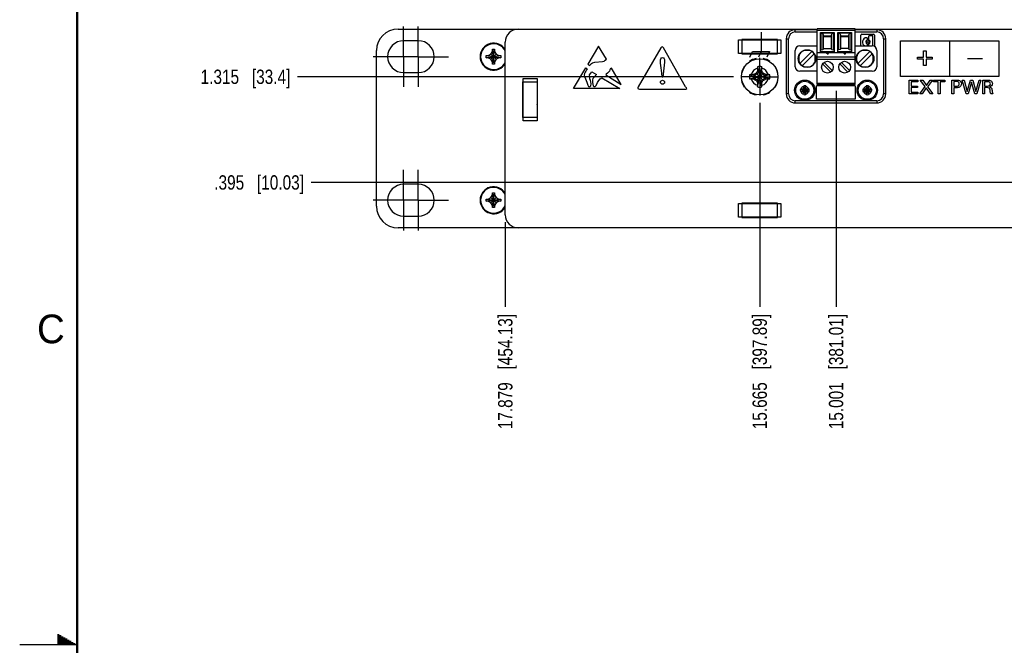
# Model space of a CAD drawing. Header units: inches. Extents: x 0 to 34, y 0 to 22.
# Tile 16 of 56: x 0 to 8.6, y 11 to 16.4. Entities that reach past the tile are written whole.
import ezdxf

# ---------------------------------------------------------------- set-up
doc = ezdxf.new("R2010")
doc.units = ezdxf.units.IN
doc.header["$LTSCALE"] = 1.87
doc.header["$MEASUREMENT"] = 0
doc.linetypes.add('CENTER', pattern=[0.6, 0.375, -0.075, 0.075, -0.075])
doc.layers.get('0').update_dxf_attribs({"linetype": 'CONTINUOUS'})
for name, color, linetype in [('02___PRT_ALL_AXES', 7, 'CONTINUOUS'), ('DEFAULT_1', 7, 'CENTER'), ('DIMENSIONS', 7, 'CONTINUOUS')]:
    doc.layers.add(name, color=color, linetype=linetype)
doc.styles.get("Standard").update_dxf_attribs({"font": 'txt', "width": 0.8})
doc.styles.add('TEXTSTYLE_2', font='txt')
doc.dimstyles.new('DIMSTYLE_2', dxfattribs={"dimtxt": 0.125, "dimasz": 0.18, "dimexe": 0.125, "dimexo": 0.0625, "dimgap": 0.03125, "dimtad": 0, "dimtih": 1, "dimtoh": 1, "dimdec": 3, "dimzin": 4, "dimdsep": 46, "dimtxsty": 'STANDARD', "dimblk": '_FILLED', "dimblk1": '_FILLED', "dimblk2": '_FILLED', "dimcen": 0.09, "dimadec": 0, "dimazin": 0, "dimtp": 0.001, "dimtm": 0.001, "dimtfac": 1, "dimtdec": 3, "dimtofl": 0, "dimtmove": 0, "dimatfit": 3, "dimldrblk": '_FILLED', "dimfxl": 1, "dimtolj": 1, "dimtzin": 4, "dimarcsym": 0})

# ---------------------------------------------------------------- blocks, each defined once
blk = doc.blocks.new('*D38')
at = {"layer": 'DIMENSIONS', "color": 2, "linetype": 'CONTINUOUS'}
blk.add_line((6.4403, 15.718), (6.4403, 13.9424), dxfattribs=at)
at = {"layer": 'DIMENSIONS', "color": 2, "linetype": 'CONTINUOUS', "insert": (6.3778, 13.8799), "char_height": 0.125, "width": 1.525, "attachment_point": 3, "rotation": 90, "line_spacing_factor": 0.9}
blk.add_mtext('15.665{\\Ftxt.shx;\\W1.000000;\\H0.125000; }[397.89]', dxfattribs=at)
blk = doc.blocks.new('_FILLED')
at = {"color": 0, "linetype": 'BYBLOCK'}
blk.add_solid([(0, 0), (-1, 0.174), (-1, -0.174)], dxfattribs=at)
blk = doc.blocks.new('*D39')
at = {"layer": 'DIMENSIONS', "color": 2, "linetype": 'CONTINUOUS'}
blk.add_line((7.1048, 15.8239), (7.1048, 13.9424), dxfattribs=at)
at = {"layer": 'DIMENSIONS', "color": 2, "linetype": 'CONTINUOUS', "insert": (7.0423, 13.8799), "char_height": 0.125, "width": 1.525, "attachment_point": 3, "rotation": 90, "line_spacing_factor": 0.9}
blk.add_mtext('15.001{\\Ftxt.shx;\\W1.000000;\\H0.125000; }[381.01]', dxfattribs=at)
blk = doc.blocks.new('*D40')
at = {"layer": 'DIMENSIONS', "color": 2, "linetype": 'CONTINUOUS'}
blk.add_line((4.2263, 14.6804), (4.2263, 13.9424), dxfattribs=at)
at = {"layer": 'DIMENSIONS', "color": 2, "linetype": 'CONTINUOUS', "insert": (4.1638, 13.8799), "char_height": 0.125, "width": 1.525, "attachment_point": 3, "rotation": 90, "line_spacing_factor": 0.9}
blk.add_mtext('17.879{\\Ftxt.shx;\\W1.000000;\\H0.125000; }[454.13]', dxfattribs=at)
blk = doc.blocks.new('*D45')
at = {"layer": 'DIMENSIONS', "color": 2, "linetype": 'CONTINUOUS'}
blk.add_line((10.0453, 15.0249), (2.5365, 15.0249), dxfattribs=at)
at = {"layer": 'DIMENSIONS', "color": 2, "linetype": 'CONTINUOUS', "insert": (2.474, 15.0874), "char_height": 0.125, "width": 1.225, "attachment_point": 3, "line_spacing_factor": 0.9}
blk.add_mtext('.395{\\Ftxt.shx;\\W1.000000;\\H0.125000; }[10.03]', dxfattribs=at)
blk = doc.blocks.new('*D46')
at = {"layer": 'DIMENSIONS', "color": 2, "linetype": 'CONTINUOUS'}
blk.add_line((6.2134, 15.9449), (2.4178, 15.9449), dxfattribs=at)
at = {"layer": 'DIMENSIONS', "color": 2, "linetype": 'CONTINUOUS', "insert": (2.3553, 16.0074), "char_height": 0.125, "width": 1.225, "attachment_point": 3, "line_spacing_factor": 0.9}
blk.add_mtext('1.315{\\Ftxt.shx;\\W1.000000;\\H0.125000; }[33.4]', dxfattribs=at)

msp = doc.modelspace()

# ---------------------------------------------------------------- linework, layer by layer
at = {"color": 7, "linetype": 'CONTINUOUS'}
for p, q in [((3.2928, 16.3599), (6.9392, 16.3599)), ((7.2703, 16.3599), (17.2727, 16.3599)), ((4.2263, 14.7429), (4.2263, 16.2469)), ((6.2553, 16.1469), (6.2553, 16.2679)), ((6.2553, 16.2679), (6.6253, 16.2679)), ((6.2843, 16.2699), (6.2843, 16.1449)), ((6.5963, 16.2699), (6.2843, 16.2699)), ((6.5963, 16.1449), (6.5963, 16.2699)), ((6.6253, 16.2679), (6.6253, 16.1469)), ((3.1053, 14.8174), (3.1053, 16.1724)), ((4.0603, 16.1109), (4.0603, 16.1289)), ((4.0603, 16.1289), (4.1883, 16.1109)), ((4.0603, 16.1289), (4.0783, 16.1289)), ((4.0603, 16.1109), (4.1883, 16.1289)), ((4.0783, 16.1109), (4.0603, 16.1109)), ((4.0783, 16.1289), (4.1017, 16.1424)), ((4.0783, 16.1289), (4.1703, 16.1109)), ((4.0783, 16.1109), (4.1703, 16.1289)), ((4.1017, 16.0974), (4.0783, 16.1109)), ((4.1017, 16.1424), (4.1153, 16.1659)), ((4.1017, 16.0974), (4.1468, 16.1424)), ((4.1468, 16.0974), (4.1017, 16.1424)), ((4.1153, 16.1659), (4.1153, 16.1839)), ((4.1153, 16.0559), (4.1333, 16.1839)), ((4.1333, 16.0559), (4.1153, 16.1839)), ((4.1153, 16.1839), (4.1333, 16.1839)), ((4.1153, 16.0739), (4.1333, 16.1659)), ((4.1333, 16.0739), (4.1153, 16.1659)), ((4.1333, 16.1839), (4.1333, 16.1659)), ((4.1333, 16.1659), (4.1468, 16.1424)), ((4.1468, 16.1424), (4.1703, 16.1289)), ((4.1703, 16.1109), (4.1468, 16.0974)), ((4.1703, 16.1289), (4.1883, 16.1289)), ((4.1883, 16.1109), (4.1703, 16.1109)), ((4.1883, 16.1289), (4.1883, 16.1109)), ((6.6253, 16.1469), (6.2553, 16.1469)), ((6.2843, 16.1449), (6.5963, 16.1449)), ((6.3843, 16.1449), (6.3843, 16.1469)), ((6.4963, 16.1449), (6.4963, 16.1469)), ((7.0298, 16.1508), (7.0298, 16.1625)), ((7.1798, 16.1508), (7.1798, 16.1625)), ((4.1153, 16.0739), (4.1017, 16.0974)), ((4.1153, 16.0559), (4.1153, 16.0739)), ((4.1333, 16.0559), (4.1153, 16.0559)), ((4.1468, 16.0974), (4.1333, 16.0739)), ((4.1333, 16.0739), (4.1333, 16.0559)), ((6.3092, 16.0322), (6.306, 16.0344)), ((6.3508, 16.0792), (6.353, 16.0759)), ((6.4094, 16.0993), (6.4086, 16.1032)), ((6.422, 16.0328), (6.4311, 15.9981)), ((6.4586, 16.0328), (6.4494, 15.9981)), ((6.472, 16.1032), (6.4712, 16.0993)), ((6.5276, 16.0759), (6.5298, 16.0792)), ((6.5746, 16.0344), (6.5713, 16.0322)), ((6.282, 15.9766), (6.2859, 15.9758)), ((6.3524, 15.9632), (6.3871, 15.954)), ((6.3871, 15.954), (6.4388, 15.9451)), ((6.3908, 15.954), (6.3871, 15.954)), ((6.3871, 15.9357), (6.4388, 15.9446)), ((6.3886, 15.9643), (6.3908, 15.954)), ((6.4164, 15.9688), (6.3908, 15.954)), ((6.3908, 15.954), (6.4389, 15.9451)), ((6.3908, 15.9357), (6.4389, 15.9446)), ((6.4089, 15.9763), (6.4396, 15.9456)), ((6.4089, 15.9135), (6.4396, 15.9442)), ((6.4311, 15.9944), (6.4164, 15.9688)), ((6.4209, 15.9966), (6.4311, 15.9944)), ((6.4311, 15.9981), (6.4311, 15.9944)), ((6.4311, 15.9981), (6.44, 15.9464)), ((6.4311, 15.9944), (6.44, 15.9463)), ((6.4311, 15.8954), (6.44, 15.9435)), ((6.4311, 15.8917), (6.44, 15.9434)), ((6.4389, 15.9451), (6.4388, 15.9451)), ((6.4388, 15.9446), (6.4389, 15.9446)), ((6.4396, 15.9456), (6.4389, 15.9451)), ((6.4389, 15.9446), (6.4396, 15.9442)), ((6.44, 15.9463), (6.4396, 15.9456)), ((6.4396, 15.9442), (6.44, 15.9435)), ((6.44, 15.9464), (6.44, 15.9463)), ((6.44, 15.9435), (6.44, 15.9434)), ((6.4494, 15.9981), (6.4405, 15.9464)), ((6.4494, 15.9944), (6.4405, 15.9463)), ((6.4405, 15.9463), (6.4405, 15.9464)), ((6.441, 15.9456), (6.4405, 15.9463)), ((6.4405, 15.9435), (6.441, 15.9442)), ((6.4405, 15.9434), (6.4405, 15.9435)), ((6.4494, 15.8954), (6.4405, 15.9435)), ((6.4494, 15.8917), (6.4405, 15.9434)), ((6.441, 15.9456), (6.4717, 15.9763)), ((6.4417, 15.9451), (6.441, 15.9456)), ((6.441, 15.9442), (6.4417, 15.9446)), ((6.4717, 15.9135), (6.441, 15.9442)), ((6.4898, 15.954), (6.4417, 15.9451)), ((6.4418, 15.9451), (6.4417, 15.9451)), ((6.4898, 15.9357), (6.4417, 15.9446)), ((6.4417, 15.9446), (6.4418, 15.9446)), ((6.4935, 15.954), (6.4418, 15.9451)), ((6.4935, 15.9357), (6.4418, 15.9446)), ((6.4494, 15.9944), (6.4494, 15.9981)), ((6.4494, 15.9944), (6.4597, 15.9966)), ((6.4642, 15.9688), (6.4494, 15.9944)), ((6.4898, 15.954), (6.4642, 15.9688)), ((6.492, 15.9643), (6.4898, 15.954)), ((6.4935, 15.954), (6.4898, 15.954)), ((6.5282, 15.9632), (6.4935, 15.954)), ((6.5947, 15.9758), (6.5986, 15.9766)), ((4.3798, 15.5889), (4.3798, 15.9009)), ((4.3798, 15.9009), (4.5048, 15.9009)), ((4.3818, 15.8694), (4.3813, 15.8694)), ((4.3818, 15.5599), (4.3818, 15.9299)), ((4.3818, 15.9299), (4.5028, 15.9299)), ((4.5028, 15.9299), (4.5028, 15.5599)), ((4.5048, 15.9009), (4.5048, 15.5889)), ((6.2859, 15.914), (6.282, 15.9132)), ((6.306, 15.8554), (6.3092, 15.8576)), ((6.3524, 15.9266), (6.3871, 15.9357)), ((6.3871, 15.9357), (6.3908, 15.9357)), ((6.3886, 15.9255), (6.3908, 15.9357)), ((6.3908, 15.9357), (6.4164, 15.921)), ((6.4164, 15.921), (6.4311, 15.8954)), ((6.4311, 15.8954), (6.4209, 15.8932)), ((6.422, 15.857), (6.4311, 15.8917)), ((6.4311, 15.8954), (6.4311, 15.8917)), ((6.4494, 15.8954), (6.4642, 15.921)), ((6.4494, 15.8917), (6.4494, 15.8954)), ((6.4597, 15.8932), (6.4494, 15.8954)), ((6.4586, 15.857), (6.4494, 15.8917)), ((6.4642, 15.921), (6.4898, 15.9357)), ((6.4898, 15.9357), (6.492, 15.9255)), ((6.4898, 15.9357), (6.4935, 15.9357)), ((6.5282, 15.9266), (6.4935, 15.9357)), ((6.5713, 15.8576), (6.5746, 15.8554)), ((6.5986, 15.9132), (6.5947, 15.914)), ((6.8234, 15.8654), (6.8281, 15.8504)), ((6.8422, 15.8654), (6.8375, 15.8504)), ((7.3674, 15.8654), (7.3721, 15.8504)), ((7.3862, 15.8654), (7.3815, 15.8504)), ((6.353, 15.8138), (6.3508, 15.8106)), ((6.4086, 15.7866), (6.4094, 15.7905)), ((6.4712, 15.7905), (6.472, 15.7866)), ((6.5298, 15.8106), (6.5276, 15.8138)), ((6.7948, 15.8368), (6.8098, 15.8321)), ((6.7948, 15.818), (6.8098, 15.8227)), ((6.8098, 15.8321), (6.8558, 15.8227)), ((6.8117, 15.8321), (6.8098, 15.8321)), ((6.8098, 15.8227), (6.8558, 15.8321)), ((6.8098, 15.8227), (6.8117, 15.8227)), ((6.8221, 15.8381), (6.8117, 15.8321)), ((6.8117, 15.8321), (6.8139, 15.8373)), ((6.8117, 15.8321), (6.8539, 15.8227)), ((6.8117, 15.8227), (6.8539, 15.8321)), ((6.8139, 15.8175), (6.8117, 15.8227)), ((6.8117, 15.8227), (6.8221, 15.8167)), ((6.8195, 15.8141), (6.846, 15.8406)), ((6.846, 15.8141), (6.8195, 15.8406)), ((6.8281, 15.8485), (6.8221, 15.8381)), ((6.8221, 15.8167), (6.8281, 15.8063)), ((6.8228, 15.8463), (6.8281, 15.8485)), ((6.8281, 15.8063), (6.8228, 15.8085)), ((6.8234, 15.7894), (6.8281, 15.8044)), ((6.8281, 15.8504), (6.8281, 15.8485)), ((6.8281, 15.8044), (6.8375, 15.8504)), ((6.8375, 15.8044), (6.8281, 15.8504)), ((6.8281, 15.8063), (6.8375, 15.8485)), ((6.8375, 15.8063), (6.8281, 15.8485)), ((6.8281, 15.8063), (6.8281, 15.8044)), ((6.8375, 15.8485), (6.8375, 15.8504)), ((6.8435, 15.8381), (6.8375, 15.8485)), ((6.8375, 15.8485), (6.8427, 15.8463)), ((6.8375, 15.8063), (6.8435, 15.8167)), ((6.8427, 15.8085), (6.8375, 15.8063)), ((6.8375, 15.8044), (6.8375, 15.8063)), ((6.8422, 15.7894), (6.8375, 15.8044)), ((6.8539, 15.8321), (6.8435, 15.8381)), ((6.8435, 15.8167), (6.8539, 15.8227)), ((6.8517, 15.8373), (6.8539, 15.8321)), ((6.8517, 15.8175), (6.8539, 15.8227)), ((6.8558, 15.8321), (6.8539, 15.8321)), ((6.8539, 15.8227), (6.8558, 15.8227)), ((6.8708, 15.8368), (6.8558, 15.8321)), ((6.8708, 15.818), (6.8558, 15.8227)), ((7.3388, 15.8368), (7.3538, 15.8321)), ((7.3388, 15.818), (7.3538, 15.8227)), ((7.3538, 15.8321), (7.3998, 15.8227)), ((7.3557, 15.8321), (7.3538, 15.8321)), ((7.3538, 15.8227), (7.3998, 15.8321)), ((7.3538, 15.8227), (7.3557, 15.8227)), ((7.3661, 15.8381), (7.3557, 15.8321)), ((7.3557, 15.8321), (7.3579, 15.8373)), ((7.3557, 15.8321), (7.3979, 15.8227)), ((7.3557, 15.8227), (7.3979, 15.8321)), ((7.3579, 15.8175), (7.3557, 15.8227)), ((7.3557, 15.8227), (7.3661, 15.8167)), ((7.3635, 15.8141), (7.39, 15.8406)), ((7.39, 15.8141), (7.3635, 15.8406)), ((7.3721, 15.8485), (7.3661, 15.8381)), ((7.3661, 15.8167), (7.3721, 15.8063)), ((7.3668, 15.8463), (7.3721, 15.8485)), ((7.3721, 15.8063), (7.3668, 15.8085)), ((7.3674, 15.7894), (7.3721, 15.8044)), ((7.3721, 15.8504), (7.3721, 15.8485)), ((7.3721, 15.8044), (7.3815, 15.8504)), ((7.3815, 15.8044), (7.3721, 15.8504)), ((7.3721, 15.8063), (7.3815, 15.8485)), ((7.3815, 15.8063), (7.3721, 15.8485)), ((7.3721, 15.8063), (7.3721, 15.8044)), ((7.3815, 15.8485), (7.3815, 15.8504)), ((7.3875, 15.8381), (7.3815, 15.8485)), ((7.3815, 15.8485), (7.3867, 15.8463)), ((7.3815, 15.8063), (7.3875, 15.8167)), ((7.3867, 15.8085), (7.3815, 15.8063)), ((7.3815, 15.8044), (7.3815, 15.8063)), ((7.3862, 15.7894), (7.3815, 15.8044)), ((7.3979, 15.8321), (7.3875, 15.8381)), ((7.3875, 15.8167), (7.3979, 15.8227)), ((7.3957, 15.8373), (7.3979, 15.8321)), ((7.3957, 15.8175), (7.3979, 15.8227)), ((7.3998, 15.8321), (7.3979, 15.8321)), ((7.3979, 15.8227), (7.3998, 15.8227)), ((7.4148, 15.8368), (7.3998, 15.8321)), ((7.4148, 15.818), (7.3998, 15.8227)), ((4.3813, 15.6194), (4.3818, 15.6194)), ((4.5048, 15.5889), (4.3798, 15.5889)), ((4.5028, 15.5599), (4.3818, 15.5599)), ((4.1017, 14.8924), (4.1153, 14.9159)), ((4.1153, 14.9159), (4.1153, 14.9339)), ((4.1153, 14.8059), (4.1333, 14.9339)), ((4.1333, 14.8059), (4.1153, 14.9339)), ((4.1153, 14.9339), (4.1333, 14.9339)), ((4.1153, 14.8239), (4.1333, 14.9159)), ((4.1333, 14.8239), (4.1153, 14.9159)), ((4.1333, 14.9339), (4.1333, 14.9159)), ((4.1333, 14.9159), (4.1468, 14.8924)), ((4.0603, 14.8609), (4.0603, 14.8789)), ((4.0603, 14.8789), (4.1883, 14.8609)), ((4.0603, 14.8789), (4.0783, 14.8789)), ((4.0603, 14.8609), (4.1883, 14.8789)), ((4.0783, 14.8609), (4.0603, 14.8609)), ((4.0783, 14.8789), (4.1017, 14.8924)), ((4.0783, 14.8789), (4.1703, 14.8609)), ((4.0783, 14.8609), (4.1703, 14.8789)), ((4.1017, 14.8474), (4.0783, 14.8609)), ((4.1468, 14.8474), (4.1017, 14.8924)), ((4.1017, 14.8474), (4.1468, 14.8924)), ((4.1153, 14.8239), (4.1017, 14.8474)), ((4.1468, 14.8474), (4.1333, 14.8239)), ((4.1468, 14.8924), (4.1703, 14.8789)), ((4.1703, 14.8609), (4.1468, 14.8474)), ((4.1703, 14.8789), (4.1883, 14.8789)), ((4.1883, 14.8609), (4.1703, 14.8609)), ((4.1883, 14.8789), (4.1883, 14.8609)), ((6.2553, 14.7219), (6.2553, 14.8429)), ((6.2553, 14.8429), (6.6253, 14.8429)), ((6.2843, 14.8449), (6.2843, 14.7199)), ((6.5963, 14.8449), (6.2843, 14.8449)), ((6.3843, 14.8449), (6.3843, 14.8429)), ((6.4963, 14.8449), (6.4963, 14.8429)), ((6.5963, 14.7199), (6.5963, 14.8449)), ((6.6253, 14.8429), (6.6253, 14.7219)), ((4.1153, 14.8059), (4.1153, 14.8239)), ((4.1333, 14.8059), (4.1153, 14.8059)), ((4.1333, 14.8239), (4.1333, 14.8059)), ((6.6253, 14.7219), (6.2553, 14.7219)), ((6.2843, 14.7199), (6.5963, 14.7199)), ((21.9178, 14.6299), (3.2928, 14.6299))]:
    msp.add_line(p, q, dxfattribs=at)
at = {"color": 40, "linetype": 'CONTINUOUS'}
for p, q in [((6.452, 16.3321), (6.452, 16.1644)), ((5.0385, 16.2122), (4.9453, 16.0546)), ((5.1056, 16.0988), (5.0385, 16.2122)), ((5.5801, 16.1966), (5.3824, 15.8567)), ((5.7955, 15.8568), (5.6027, 16.1965)), ((7.6653, 15.9482), (7.6653, 16.2578)), ((7.6653, 16.2578), (8.5217, 16.2578)), ((8.0935, 16.2578), (8.0935, 15.9482)), ((8.5217, 16.2578), (8.5217, 15.9482)), ((6.3557, 16.1157), (6.3791, 16.1644)), ((6.3791, 16.1644), (6.5249, 16.1644)), ((6.452, 16.1644), (6.4286, 16.1157)), ((6.5249, 16.1644), (6.5016, 16.1157)), ((7.8134, 16.0969), (7.8134, 16.1162)), ((7.8134, 16.1162), (7.8667, 16.1162)), ((7.8667, 16.1162), (7.8667, 16.1695)), ((7.8667, 16.1695), (7.8877, 16.1695)), ((7.8877, 16.1695), (7.8877, 16.1162)), ((7.8877, 16.1162), (7.941, 16.1162)), ((7.941, 16.1162), (7.941, 16.0969)), ((4.9453, 16.0546), (4.9621, 16.0445)), ((4.9621, 16.0445), (4.9656, 16.0501)), ((4.9656, 16.0501), (4.9718, 16.056)), ((4.9718, 16.056), (4.9779, 16.0617)), ((4.9779, 16.0617), (4.9865, 16.0661)), ((4.9865, 16.0661), (5.0064, 16.0707)), ((5.0064, 16.0707), (5.0724, 16.0772)), ((5.0724, 16.0772), (5.0856, 16.0821)), ((5.0856, 16.0821), (5.0968, 16.0896)), ((5.0968, 16.0896), (5.1057, 16.0989)), ((5.6117, 16.0728), (5.5964, 15.9425)), ((7.8667, 16.0969), (7.8134, 16.0969)), ((7.8667, 16.0437), (7.8667, 16.0969)), ((7.8877, 16.0437), (7.8667, 16.0437)), ((7.8877, 16.0969), (7.8877, 16.0437)), ((7.941, 16.0969), (7.8877, 16.0969)), ((8.2474, 16.103), (8.3788, 16.103)), ((4.8192, 15.8418), (4.9258, 16.0221)), ((4.9156, 15.9732), (4.9138, 15.9603)), ((4.9138, 15.9603), (4.9147, 15.9467)), ((4.9147, 15.9467), (4.924, 15.9277)), ((4.9208, 15.9848), (4.9156, 15.9732)), ((4.9261, 15.9936), (4.9208, 15.9848)), ((4.9258, 16.0221), (4.9402, 16.0133)), ((4.9332, 16.0042), (4.9261, 15.9936)), ((4.9402, 16.0133), (4.9332, 16.0042)), ((4.9603, 15.9619), (4.9721, 15.9758)), ((4.9634, 15.9432), (4.9603, 15.9619)), ((4.9611, 15.9258), (4.9634, 15.9432)), ((4.9721, 15.9758), (4.9804, 15.989)), ((4.9804, 15.989), (5.0204, 15.9648)), ((5.0204, 15.9648), (4.9929, 15.936)), ((5.1053, 15.9663), (5.0999, 15.961)), ((5.0999, 15.961), (5.2358, 15.8788)), ((5.1161, 15.9769), (5.1053, 15.9663)), ((5.1275, 15.9876), (5.1161, 15.9769)), ((5.1327, 15.9946), (5.1275, 15.9876)), ((5.1363, 16.0041), (5.1327, 15.9946)), ((5.1393, 16.0109), (5.1363, 16.0041)), ((5.1425, 16.0152), (5.1393, 16.0109)), ((5.1517, 16.0209), (5.1425, 16.0152)), ((5.2358, 15.8788), (5.1517, 16.0209)), ((5.592, 15.9425), (5.5889, 15.9793)), ((5.5964, 15.9425), (5.592, 15.9425)), ((8.5217, 15.9482), (7.6653, 15.9482)), ((4.924, 15.9277), (4.9348, 15.8989)), ((4.9348, 15.8989), (4.945, 15.8704)), ((4.945, 15.8704), (4.9512, 15.8606)), ((4.9512, 15.8606), (4.9567, 15.858)), ((4.9567, 15.858), (4.9634, 15.8588)), ((4.968, 15.9118), (4.9611, 15.9258)), ((4.9634, 15.8588), (4.9693, 15.8653)), ((4.972, 15.901), (4.968, 15.9118)), ((4.9693, 15.8653), (4.9729, 15.882)), ((4.9729, 15.882), (4.972, 15.901)), ((4.9866, 15.9191), (4.985, 15.8945)), ((4.985, 15.8945), (4.9899, 15.8673)), ((4.9887, 15.9293), (4.9866, 15.9191)), ((4.9929, 15.936), (4.9887, 15.9293)), ((4.9899, 15.8673), (4.9972, 15.8594)), ((4.9972, 15.8594), (5.0071, 15.8592)), ((5.0071, 15.8592), (5.0166, 15.8681)), ((5.0166, 15.8681), (5.0298, 15.8951)), ((5.0298, 15.8951), (5.0399, 15.9131)), ((5.0399, 15.9131), (5.0521, 15.9274)), ((5.0521, 15.9274), (5.0666, 15.9368)), ((5.0666, 15.9368), (5.2237, 15.8418)), ((7.741, 15.7959), (7.741, 15.9162)), ((7.741, 15.9162), (7.8165, 15.9162)), ((7.7577, 15.902), (7.7577, 15.8645)), ((7.8165, 15.902), (7.7577, 15.902)), ((7.7577, 15.8645), (7.8136, 15.8645)), ((7.8136, 15.8645), (7.8136, 15.8505)), ((7.8165, 15.9162), (7.8165, 15.902)), ((7.8333, 15.7959), (7.88, 15.8589)), ((7.88, 15.8589), (7.8383, 15.9162)), ((7.8383, 15.9162), (7.8597, 15.9162)), ((7.8597, 15.9162), (7.8921, 15.8699)), ((7.8921, 15.8699), (7.9246, 15.9162)), ((7.9448, 15.9162), (7.902, 15.8585)), ((7.902, 15.8585), (7.9469, 15.7959)), ((7.9246, 15.9162), (7.9448, 15.9162)), ((7.954, 15.902), (7.954, 15.9162)), ((7.954, 15.9162), (8.0511, 15.9162)), ((7.9943, 15.902), (7.954, 15.902)), ((7.9943, 15.7959), (7.9943, 15.902)), ((8.0108, 15.902), (8.0108, 15.7959)), ((8.0511, 15.902), (8.0108, 15.902)), ((8.0511, 15.9162), (8.0511, 15.902)), ((8.1133, 15.7959), (8.1133, 15.9162)), ((8.1133, 15.9162), (8.1536, 15.9162)), ((8.13, 15.9027), (8.13, 15.8634)), ((8.1533, 15.9027), (8.13, 15.9027)), ((8.13, 15.8634), (8.1498, 15.8634)), ((8.236, 15.7959), (8.2018, 15.9162)), ((8.2018, 15.9162), (8.2197, 15.9162)), ((8.2197, 15.9162), (8.2456, 15.8172)), ((8.2456, 15.8172), (8.2743, 15.9162)), ((8.2838, 15.8987), (8.254, 15.7959)), ((8.2743, 15.9162), (8.2949, 15.9162)), ((8.3116, 15.7959), (8.2838, 15.8987)), ((8.2949, 15.9162), (8.3221, 15.8164)), ((8.3221, 15.8164), (8.3494, 15.9162)), ((8.3657, 15.9162), (8.3301, 15.7959)), ((8.3494, 15.9162), (8.3657, 15.9162)), ((8.3815, 15.7959), (8.3815, 15.9162)), ((8.3815, 15.9162), (8.4245, 15.9162)), ((8.3976, 15.9022), (8.3976, 15.8644)), ((8.424, 15.9022), (8.3976, 15.9022)), ((8.3976, 15.8644), (8.424, 15.8644)), ((5.2237, 15.8418), (4.8192, 15.8418)), ((5.3936, 15.8371), (5.7841, 15.8371)), ((7.8178, 15.7959), (7.741, 15.7959)), ((7.7577, 15.8505), (7.7577, 15.8106)), ((7.8136, 15.8505), (7.7577, 15.8505)), ((7.7577, 15.8106), (7.8178, 15.8106)), ((7.8178, 15.8106), (7.8178, 15.7959)), ((7.8535, 15.7959), (7.8333, 15.7959)), ((7.8901, 15.8475), (7.8535, 15.7959)), ((7.9259, 15.7959), (7.8901, 15.8475)), ((7.9469, 15.7959), (7.9259, 15.7959)), ((8.0108, 15.7959), (7.9943, 15.7959)), ((8.13, 15.7959), (8.1133, 15.7959)), ((8.13, 15.8494), (8.13, 15.7959)), ((8.1495, 15.8494), (8.13, 15.8494)), ((8.254, 15.7959), (8.236, 15.7959)), ((8.3301, 15.7959), (8.3116, 15.7959)), ((8.398, 15.7959), (8.3815, 15.7959)), ((8.398, 15.8502), (8.398, 15.7959)), ((8.419, 15.8502), (8.398, 15.8502)), ((8.4686, 15.7959), (8.4508, 15.7959))]:
    msp.add_line(p, q, dxfattribs=at)
at = {"color": 6, "linetype": 'CONTINUOUS'}
for p, q in [((6.7503, 16.3353), (6.7503, 16.355)), ((6.9392, 16.355), (6.7503, 16.355)), ((6.7503, 16.3353), (6.9392, 16.3353)), ((6.9392, 15.8786), (6.9392, 16.3628)), ((7.2703, 16.3628), (6.9392, 16.3628)), ((6.9392, 16.351), (7.2703, 16.351)), ((6.9707, 16.1627), (6.9707, 16.3313)), ((6.9707, 16.3313), (7.0888, 16.3313)), ((6.9721, 16.331), (6.9765, 16.3284)), ((6.9765, 16.18), (6.9765, 16.3284)), ((6.9906, 16.3169), (6.9789, 16.3267)), ((6.9789, 16.3267), (7.0807, 16.3267)), ((6.9906, 16.3169), (6.9906, 16.1838)), ((6.9963, 16.1875), (6.9963, 16.3053)), ((7.0633, 16.2985), (6.9963, 16.2985)), ((6.9963, 16.2953), (7.0633, 16.2953)), ((7.0633, 16.3053), (7.0633, 16.1875)), ((7.0807, 16.3267), (7.069, 16.3169)), ((7.069, 16.1838), (7.069, 16.3169)), ((7.0831, 16.3284), (7.0875, 16.331)), ((7.0831, 16.3284), (7.0831, 16.18)), ((7.0888, 16.3313), (7.0888, 16.1627)), ((7.1207, 16.1627), (7.1207, 16.3313)), ((7.1207, 16.3313), (7.2388, 16.3313)), ((7.1221, 16.331), (7.1265, 16.3284)), ((7.1265, 16.18), (7.1265, 16.3284)), ((7.1289, 16.3267), (7.1406, 16.3169)), ((7.1289, 16.3267), (7.2307, 16.3267)), ((7.1406, 16.3169), (7.1406, 16.1838)), ((7.1463, 16.1875), (7.1463, 16.3053)), ((7.2133, 16.2985), (7.1463, 16.2985)), ((7.1463, 16.2953), (7.2133, 16.2953)), ((7.2133, 16.3053), (7.2133, 16.1875)), ((7.2307, 16.3267), (7.219, 16.3169)), ((7.219, 16.1838), (7.219, 16.3169)), ((7.2375, 16.331), (7.2331, 16.3284)), ((7.2331, 16.3284), (7.2331, 16.18)), ((7.2388, 16.3313), (7.2388, 16.1627)), ((7.2703, 15.8786), (7.2703, 16.3628)), ((7.4593, 16.355), (7.2703, 16.355)), ((7.2703, 16.3353), (7.4593, 16.3353)), ((7.3215, 16.2132), (7.3215, 16.3073)), ((7.3298, 16.3156), (7.4313, 16.3156)), ((7.3722, 16.2852), (7.3717, 16.2852)), ((7.3871, 16.2966), (7.3871, 16.2695)), ((7.42, 16.3028), (7.3933, 16.3028)), ((7.4262, 16.2165), (7.4262, 16.2966)), ((7.4396, 16.3073), (7.4396, 16.2077)), ((7.4593, 16.355), (7.4593, 16.3353)), ((6.6715, 16.2762), (6.6715, 15.7959)), ((6.6715, 16.2762), (6.6912, 16.2762)), ((6.6912, 15.7959), (6.6912, 16.2762)), ((6.7896, 16.2132), (6.9392, 16.2132)), ((7.2703, 16.2132), (7.42, 16.2132)), ((7.3784, 16.2695), (7.3784, 16.2789)), ((7.3784, 16.2165), (7.3784, 16.2259)), ((7.3871, 16.2259), (7.3871, 16.2165)), ((7.5184, 16.2762), (7.5184, 15.7959)), ((7.5184, 16.2762), (7.5381, 16.2762)), ((7.5381, 15.7959), (7.5381, 16.2762)), ((6.7503, 16.0321), (6.7503, 16.1739)), ((6.7769, 16.0902), (6.7769, 16.1158)), ((6.7808, 16.13), (6.7808, 16.0759)), ((6.8949, 16.1647), (6.7909, 16.0607)), ((6.9144, 16.1452), (6.8104, 16.0413)), ((6.8797, 16.1748), (6.8256, 16.1748)), ((6.8398, 16.1787), (6.8655, 16.1787)), ((6.9245, 16.0759), (6.9245, 16.13)), ((6.9283, 16.1158), (6.9283, 16.0902)), ((6.9392, 16.1561), (7.0192, 16.1561)), ((7.2703, 16.1168), (6.9392, 16.1168)), ((7.0299, 16.1627), (6.9707, 16.1627)), ((6.9765, 16.18), (6.9906, 16.1838)), ((6.9963, 16.1912), (7.0633, 16.1912)), ((7.0184, 16.154), (7.0185, 16.1534)), ((7.0888, 16.1627), (7.0298, 16.1627)), ((7.0403, 16.1561), (7.1692, 16.1561)), ((7.0411, 16.1534), (7.0412, 16.154)), ((7.069, 16.1838), (7.0831, 16.18)), ((7.1799, 16.1627), (7.1207, 16.1627)), ((7.1406, 16.1838), (7.1265, 16.18)), ((7.2133, 16.1912), (7.1463, 16.1912)), ((7.1684, 16.154), (7.1685, 16.1534)), ((7.2388, 16.1627), (7.1798, 16.1627)), ((7.1903, 16.1561), (7.2703, 16.1561)), ((7.1911, 16.1534), (7.1912, 16.154)), ((7.219, 16.1838), (7.2331, 16.18)), ((7.2813, 16.0902), (7.2813, 16.1158)), ((7.2851, 16.0759), (7.2851, 16.13)), ((7.3992, 16.1647), (7.2952, 16.0607)), ((7.3147, 16.0413), (7.4187, 16.1452)), ((7.384, 16.1748), (7.3299, 16.1748)), ((7.3441, 16.1787), (7.3698, 16.1787)), ((7.4288, 16.0759), (7.4288, 16.13)), ((7.4327, 16.1158), (7.4327, 16.0902)), ((7.4593, 16.1739), (7.4593, 16.0321)), ((6.8256, 16.0311), (6.8797, 16.0311)), ((6.8655, 16.0273), (6.8398, 16.0273)), ((6.9392, 16.0978), (7.2703, 16.0978)), ((7.0581, 15.986), (6.9874, 16.0567)), ((7.0722, 15.9997), (7.0015, 16.0704)), ((7.1374, 16.0567), (7.2081, 15.986)), ((7.1515, 16.0704), (7.2222, 15.9997)), ((7.3299, 16.0311), (7.384, 16.0311)), ((7.3698, 16.0273), (7.3441, 16.0273)), ((6.9392, 15.9927), (6.7896, 15.9927)), ((7.42, 15.9927), (7.2703, 15.9927)), ((6.934, 15.7487), (6.934, 15.8668)), ((7.2703, 15.8668), (6.934, 15.8668)), ((7.2703, 15.8864), (6.9392, 15.8864)), ((6.9392, 15.8786), (7.2703, 15.8786)), ((7.2703, 15.8668), (7.2703, 15.7487)), ((6.6912, 15.7959), (6.6715, 15.7959)), ((7.5381, 15.7959), (7.5184, 15.7959)), ((6.7503, 15.7172), (6.7503, 15.7368)), ((7.4593, 15.7368), (6.7503, 15.7368)), ((6.7503, 15.7172), (7.4593, 15.7172)), ((7.2703, 15.7487), (6.934, 15.7487)), ((7.4593, 15.7368), (7.4593, 15.7172))]:
    msp.add_line(p, q, dxfattribs=at)
at = {"color": 2, "linetype": 'CONTINUOUS'}
for p, q in [((0.3303, 11.09), (0.3441, 11.09)), ((0.3303, 11.08), (0.3614, 11.08)), ((0.3303, 11.07), (0.3788, 11.07)), ((0.3303, 11.06), (0.3961, 11.06)), ((0.5, 11), (0, 11)), ((0.3303, 11.05), (0.4134, 11.05)), ((0.3303, 11.04), (0.4307, 11.04)), ((0.3303, 11.03), (0.448, 11.03)), ((0.3303, 11.02), (0.4654, 11.02)), ((0.3303, 11.01), (0.4827, 11.01))]:
    msp.add_line(p, q, dxfattribs=at)
at = {"color": 7, "linetype": 'CONTINUOUS', "const_width": 0.02}
msp.add_lwpolyline([(0.5, 21.5), (0.5, 0.5)], dxfattribs=at)
at = {"color": 6, "linetype": 'CONTINUOUS'}
for centre, radius in [((7.3828, 16.2477), 0.00899), ((6.8526, 16.103), 0.0768), ((7.357, 16.103), 0.0768), ((7.0298, 16.0282), 0.0512), ((7.1798, 16.0282), 0.0512), ((6.8329, 15.8274), 0.0886), ((7.3766, 15.8274), 0.0886)]:
    msp.add_circle(centre, radius, dxfattribs=at)
at = {"color": 7, "linetype": 'CONTINUOUS'}
for centre, radius in [((6.4403, 15.9449), 0.1575), ((6.8328, 15.8274), 0.0787), ((7.3768, 15.8274), 0.0787)]:
    msp.add_circle(centre, radius, dxfattribs=at)
for centre, radius, start, end in [((3.2928, 16.1724), 0.1875, 90, 180), ((4.3393, 16.2469), 0.113, 90, 180), ((4.1243, 16.1199), 0.1125, 24.82224, 335.17776), ((7.0298, 16.1508), 0.0117, 15.87144, 164.12856), ((7.0298, 16.1508), 0.00217, 315.77355, 224.99563), ((7.0298, 16.1508), 0.00834, 270, 90), ((7.1798, 16.1508), 0.0117, 15.87144, 164.12856), ((7.1798, 16.1508), 0.00217, 315.77355, 224.99563), ((7.1798, 16.1508), 0.00834, 270, 90), ((6.4403, 15.9449), 0.1614, 146.3236, 168.6764), ((6.4403, 15.9449), 0.1614, 101.3236, 123.6764), ((7.352, 15.9888), 0.931, 177.29504, 178.15421), ((6.4403, 15.9449), 0.0898, 78.26459, 101.73541), ((5.5518, 15.9898), 0.9078, 1.83478, 2.71597), ((6.4403, 15.9449), 0.1614, 56.3236, 78.6764), ((6.4403, 15.9449), 0.1614, 11.3236, 33.6764), ((6.4403, 15.9449), 0.0898, 168.26459, 191.73541), ((6.3954, 15.0564), 0.9078, 91.83478, 92.71597), ((6.4403, 15.9449), 0.0763, 104.27446, 165.72554), ((6.4362, 13.7993), 2.1656, 91.26037, 91.84911), ((6.4403, 15.9449), 0.054, 170.23635, 189.76365), ((7.6279, 13.8875), 2.4185, 120.26678, 120.82524), ((8.5065, 14.7521), 2.4287, 149.17593, 149.73205), ((8.6104, 15.9483), 2.1901, 178.15418, 178.73634), ((6.4403, 15.9449), 0.054, 80.23635, 99.76365), ((6.4403, 15.9449), 0.00149, 170.23635, 189.76365), ((6.4403, 15.9449), 0.00149, 80.23635, 99.76365), ((6.4403, 15.9449), 0.00149, 260.23635, 279.76365), ((6.4403, 15.9449), 0.00149, 350.23635, 9.76365), ((4.2947, 15.949), 2.1656, 1.26037, 1.84911), ((6.4403, 15.9449), 0.0763, 14.27446, 75.72554), ((4.3829, 14.7573), 2.4185, 30.26678, 30.82524), ((5.2475, 13.8787), 2.4287, 59.17593, 59.73205), ((6.4437, 13.7748), 2.1901, 88.15418, 88.73634), ((6.4403, 15.9449), 0.054, 350.23635, 9.76365), ((6.4842, 15.0332), 0.931, 87.29504, 88.15421), ((6.4403, 15.9449), 0.0898, 348.26459, 11.73541), ((6.4403, 15.9449), 0.1614, 191.3236, 213.6764), ((6.3963, 16.8566), 0.931, 267.29504, 268.15421), ((6.4403, 15.9449), 0.0763, 194.27446, 255.72554), ((6.4369, 18.115), 2.1901, 268.15418, 268.73634), ((7.633, 18.0111), 2.4287, 239.17593, 239.73205), ((8.4977, 17.1325), 2.4185, 210.26678, 210.82524), ((8.5859, 15.9408), 2.1656, 181.26037, 181.84911), ((7.3288, 15.9), 0.9078, 181.83478, 182.71597), ((6.4403, 15.9449), 0.0898, 258.26459, 281.73541), ((6.4403, 15.9449), 0.054, 260.23635, 279.76365), ((5.5286, 15.9009), 0.931, 357.29504, 358.15421), ((6.4403, 15.9449), 0.0763, 284.27446, 345.72554), ((4.2702, 15.9415), 2.1901, 358.15418, 358.73634), ((4.3741, 17.1377), 2.4287, 329.17593, 329.73205), ((5.2527, 18.0023), 2.4185, 300.26678, 300.82524), ((6.4444, 18.0905), 2.1656, 271.26037, 271.84911), ((6.4852, 16.8334), 0.9078, 271.83478, 272.71597), ((6.4403, 15.9449), 0.1614, 326.3236, 348.6764), ((6.8328, 15.8274), 0.0353, 105.76444, 164.23556), ((7.8869, 15.8284), 1.0642, 178.22437, 179.03438), ((7.3152, 15.846), 0.4922, 177.74652, 178.21753), ((6.8328, 15.8274), 0.0391, 76.04453, 103.95547), ((6.3565, 15.8462), 0.4861, 1.77951, 2.25644), ((5.7924, 15.8287), 1.0505, 0.96032, 1.78092), ((6.8328, 15.8274), 0.0353, 15.76444, 74.23556), ((7.3768, 15.8274), 0.0353, 105.76444, 164.23556), ((8.4309, 15.8284), 1.0642, 178.22437, 179.03438), ((7.8592, 15.846), 0.4922, 177.74652, 178.21753), ((7.3768, 15.8274), 0.0391, 76.04453, 103.95547), ((6.9005, 15.8462), 0.4861, 1.77951, 2.25644), ((6.3364, 15.8287), 1.0505, 0.96032, 1.78092), ((7.3768, 15.8274), 0.0353, 15.76444, 74.23556), ((6.4403, 15.9449), 0.1614, 236.3236, 258.6764), ((6.4403, 15.9449), 0.1614, 281.3236, 303.6764), ((6.8328, 15.8274), 0.0391, 166.04453, 193.95547), ((6.8139, 15.3511), 0.4861, 91.77951, 92.25644), ((6.8142, 16.3098), 0.4922, 267.74652, 268.21753), ((6.8315, 14.787), 1.0505, 90.96032, 91.78092), ((6.8328, 15.8274), 0.0353, 195.76444, 254.23556), ((6.8318, 16.8815), 1.0642, 268.22437, 269.03438), ((6.8328, 15.8274), 0.0235, 168.40426, 191.59574), ((7.6797, 14.3605), 1.7119, 120.16096, 120.38032), ((7.6811, 17.2968), 1.7148, 239.61987, 239.83885), ((8.3022, 14.9791), 1.7148, 149.61987, 149.83885), ((8.2997, 16.6743), 1.7119, 210.16096, 210.38032), ((7.8732, 15.8261), 1.0505, 180.96032, 181.78092), ((7.3091, 15.8085), 0.4861, 181.77951, 182.25644), ((6.8328, 15.8274), 0.0391, 256.04453, 283.95547), ((6.8328, 15.8274), 0.0235, 78.40426, 101.59574), ((6.8328, 15.8274), 0.0235, 258.40426, 281.59574), ((6.3504, 15.8088), 0.4922, 357.74652, 358.21753), ((6.8328, 15.8274), 0.0353, 285.76444, 344.23556), ((5.7787, 15.8264), 1.0642, 358.22437, 359.03438), ((5.3659, 14.9805), 1.7119, 30.16096, 30.38032), ((5.3634, 16.6757), 1.7148, 329.61987, 329.83885), ((5.9845, 14.358), 1.7148, 59.61987, 59.83885), ((5.9859, 17.2943), 1.7119, 300.16096, 300.38032), ((6.8338, 14.7733), 1.0642, 88.22437, 89.03438), ((6.8341, 16.8678), 1.0505, 270.96032, 271.78092), ((6.8328, 15.8274), 0.0235, 348.40426, 11.59574), ((6.8514, 15.345), 0.4922, 87.74652, 88.21753), ((6.8516, 16.3037), 0.4861, 271.77951, 272.25644), ((6.8328, 15.8274), 0.0391, 346.04453, 13.95547), ((7.3768, 15.8274), 0.0391, 166.04453, 193.95547), ((7.3579, 15.3511), 0.4861, 91.77951, 92.25644), ((7.3582, 16.3098), 0.4922, 267.74652, 268.21753), ((7.3755, 14.787), 1.0505, 90.96032, 91.78092), ((7.3768, 15.8274), 0.0353, 195.76444, 254.23556), ((7.3758, 16.8815), 1.0642, 268.22437, 269.03438), ((7.3768, 15.8274), 0.0235, 168.40426, 191.59574), ((8.2237, 14.3605), 1.7119, 120.16096, 120.38032), ((8.2251, 17.2968), 1.7148, 239.61987, 239.83885), ((8.8462, 14.9791), 1.7148, 149.61987, 149.83885), ((8.8437, 16.6743), 1.7119, 210.16096, 210.38032), ((8.4172, 15.8261), 1.0505, 180.96032, 181.78092), ((7.8531, 15.8085), 0.4861, 181.77951, 182.25644), ((7.3768, 15.8274), 0.0391, 256.04453, 283.95547), ((7.3768, 15.8274), 0.0235, 78.40426, 101.59574), ((7.3768, 15.8274), 0.0235, 258.40426, 281.59574), ((6.8944, 15.8088), 0.4922, 357.74652, 358.21753), ((7.3768, 15.8274), 0.0353, 285.76444, 344.23556), ((6.3227, 15.8264), 1.0642, 358.22437, 359.03438), ((5.9099, 14.9805), 1.7119, 30.16096, 30.38032), ((5.9074, 16.6757), 1.7148, 329.61987, 329.83885), ((6.5285, 14.358), 1.7148, 59.61987, 59.83885), ((6.5299, 17.2943), 1.7119, 300.16096, 300.38032), ((7.3778, 14.7733), 1.0642, 88.22437, 89.03438), ((7.3781, 16.8678), 1.0505, 270.96032, 271.78092), ((7.3768, 15.8274), 0.0235, 348.40426, 11.59574), ((7.3954, 15.345), 0.4922, 87.74652, 88.21753), ((7.3956, 16.3037), 0.4861, 271.77951, 272.25644), ((7.3768, 15.8274), 0.0391, 346.04453, 13.95547), ((4.1243, 14.8699), 0.1175, 29.65985, 330.34015), ((4.1243, 14.8699), 0.1125, 24.82224, 335.17776), ((3.2928, 14.8174), 0.1875, 180, 270), ((4.3393, 14.7429), 0.113, 180, 270)]:
    msp.add_arc(centre, radius, start, end, dxfattribs=at)
at = {"color": 6, "linetype": 'CONTINUOUS'}
for centre, radius, start, end in [((6.7503, 16.2762), 0.0787, 90, 180), ((6.7503, 16.2762), 0.0591, 90, 180), ((7.3298, 16.3073), 0.0083, 90, 180), ((7.3717, 16.2477), 0.0374, 90, 248.29282), ((7.3722, 16.2789), 0.00622, 0, 90), ((7.3933, 16.2966), 0.00622, 90, 180), ((7.42, 16.2966), 0.00622, 0, 90), ((7.4313, 16.3073), 0.0083, 0, 90), ((7.4593, 16.2762), 0.0787, 0, 90), ((7.4593, 16.2762), 0.0591, 0, 90), ((6.7896, 16.1739), 0.0394, 90, 180), ((7.3828, 16.2477), 0.018, 115.88492, 244.11508), ((7.3722, 16.2695), 0.00622, 295.88492, 360), ((7.3722, 16.2259), 0.00622, 0, 64.11508), ((7.3722, 16.2165), 0.00622, 327.60239, 360), ((7.3933, 16.2695), 0.00622, 180, 244.11508), ((7.3933, 16.2259), 0.00622, 115.88492, 180), ((7.3933, 16.2165), 0.00622, 180, 212.39968), ((7.3828, 16.2477), 0.018, 295.88492, 64.11508), ((7.42, 16.1739), 0.0394, 0, 90), ((7.42, 16.2165), 0.00622, 321.529, 360), ((6.8526, 16.103), 0.0748, 105.21333, 164.79011), ((6.8526, 16.103), 0.0748, 15.28999, 74.71705), ((7.0298, 16.1508), 0.0118, 15.62379, 164.37621), ((7.0297, 16.1921), 0.0412, 266.33252, 267.17705), ((7.0298, 16.1942), 0.0433, 267.18644, 270.02881), ((7.0298, 16.1947), 0.0438, 269.98151, 271.44326), ((7.0298, 16.1936), 0.0427, 271.44009, 272.82097), ((7.0299, 16.1922), 0.0413, 272.82357, 273.54094), ((7.1798, 16.1508), 0.0118, 15.62379, 164.37621), ((7.1797, 16.1921), 0.0412, 266.33247, 267.17705), ((7.1798, 16.1942), 0.0433, 267.18644, 270.02881), ((7.1798, 16.1947), 0.0438, 269.98151, 271.44326), ((7.1798, 16.1936), 0.0427, 271.44009, 272.82097), ((7.1799, 16.1922), 0.0413, 272.82356, 273.54094), ((7.357, 16.103), 0.0748, 105.21333, 164.79011), ((7.357, 16.103), 0.0748, 15.28999, 74.71705), ((6.7896, 16.0321), 0.0394, 180, 270), ((6.8526, 16.103), 0.0748, 195.28999, 254.71705), ((6.8526, 16.103), 0.0748, 285.21333, 344.79011), ((7.357, 16.103), 0.0748, 195.28999, 254.71705), ((7.357, 16.103), 0.0748, 285.21333, 344.79011), ((7.42, 16.0321), 0.0394, 270, 360), ((6.7503, 15.7959), 0.0787, 180, 270), ((6.7503, 15.7959), 0.0591, 180, 270), ((7.4593, 15.7959), 0.0787, 270, 360), ((7.4593, 15.7959), 0.0591, 270, 360)]:
    msp.add_arc(centre, radius, start, end, dxfattribs=at)
for centre, ratio, start_param, end_param in [((6.9662, 16.3116), 1, 0.872665, 1.022553), ((6.9766, 16.3053), 0.8391, 0, 0.785398), ((7.0829, 16.3053), 0.8391, 2.356194, 3.141593), ((7.0933, 16.3116), 1, 2.11904, 2.268928), ((7.1162, 16.3116), 1, 0.872665, 1.022553), ((7.1266, 16.3053), 0.8391, 0, 0.785398), ((7.2329, 16.3053), 0.8391, 2.356194, 3.141593), ((7.2433, 16.3116), 1, 2.11904, 2.268928), ((6.9904, 16.1763), 0.267949, 2.356194, 3.141593), ((6.9766, 16.1875), 0.267949, -0.785398, 0), ((7.0829, 16.1875), 0.267949, -3.141593, -2.356194), ((7.0692, 16.1763), 0.267949, 0, 0.785398), ((7.1404, 16.1763), 0.267949, 2.356194, 3.141593), ((7.1266, 16.1875), 0.267949, -0.785398, 0), ((7.2329, 16.1875), 0.267949, 3.141593, 3.926991), ((7.2192, 16.1763), 0.267949, 0, 0.785398)]:
    msp.add_ellipse(centre, major_axis=(0.0197, 0), ratio=ratio, start_param=start_param, end_param=end_param, dxfattribs=at)
at = {"color": 40, "linetype": 'CONTINUOUS'}
for points, knots in [([(5.6027, 16.1965), (5.6004, 16.2005), (5.5914, 16.2087), (5.5824, 16.2006), (5.5801, 16.1966)], [0, 0, 0, 0, 0.50034, 1, 1, 1, 1]), ([(5.594, 16.1126), (5.6006, 16.1126), (5.616, 16.0995), (5.6128, 16.0822), (5.6117, 16.0728)], [0, 0, 0, 0, 0.410943, 1, 1, 1, 1]), ([(5.5889, 15.9793), (5.5864, 16.0078), (5.5807, 16.0425), (5.5763, 16.0775), (5.5763, 16.084)], [0, 0, 0, 0, 0.814716, 1, 1, 1, 1]), ([(5.3824, 15.8567), (5.38, 15.8527), (5.3774, 15.8408), (5.389, 15.8371), (5.3936, 15.8371)], [0, 0, 0, 0, 0.499511, 1, 1, 1, 1]), ([(5.7841, 15.8371), (5.7917, 15.8371), (5.8167, 15.8393), (5.7984, 15.8518), (5.7955, 15.8568)], [0, 0, 0, 0, 0.565706, 1, 1, 1, 1]), ([(8.1858, 15.8597), (8.1842, 15.8581), (8.1741, 15.8499), (8.16, 15.8494), (8.1495, 15.8494)], [0, 0, 0, 0, 0.177375, 1, 1, 1, 1]), ([(8.1498, 15.8634), (8.1559, 15.8634), (8.17, 15.8629), (8.1776, 15.8771), (8.1776, 15.8838)], [0, 0, 0, 0, 0.475379, 1, 1, 1, 1]), ([(8.1776, 15.8838), (8.1776, 15.8901), (8.1711, 15.9032), (8.1585, 15.9027), (8.1533, 15.9027)], [0, 0, 0, 0, 0.54578, 1, 1, 1, 1]), ([(8.448, 15.8827), (8.448, 15.8892), (8.4413, 15.9021), (8.4289, 15.9022), (8.424, 15.9022)], [0, 0, 0, 0, 0.570515, 1, 1, 1, 1]), ([(8.4428, 15.8569), (8.4497, 15.8551), (8.4596, 15.8474), (8.4608, 15.8369), (8.4611, 15.8337)], [0, 0, 0, 0, 0.686826, 1, 1, 1, 1]), ([(8.4453, 15.8277), (8.4446, 15.834), (8.4419, 15.8496), (8.4258, 15.8502), (8.419, 15.8502)], [0, 0, 0, 0, 0.479609, 1, 1, 1, 1])]:
    msp.add_open_spline(points, degree=3, knots=knots, dxfattribs=at)
for points in [[(5.5763, 16.084), (5.5763, 16.0952), (5.5828, 16.1126), (5.594, 16.1126)], [(5.5763, 15.897), (5.5763, 15.9055), (5.5858, 15.9153), (5.5943, 15.9153)], [(5.5943, 15.8796), (5.586, 15.8796), (5.5763, 15.8886), (5.5763, 15.897)], [(5.5943, 15.9153), (5.6031, 15.9153), (5.613, 15.9057), (5.613, 15.897)], [(5.613, 15.897), (5.613, 15.8885), (5.6028, 15.8796), (5.5943, 15.8796)], [(8.1536, 15.9162), (8.165, 15.9162), (8.1787, 15.9149), (8.1864, 15.9065)], [(8.1953, 15.8832), (8.1953, 15.8747), (8.1918, 15.8657), (8.1858, 15.8597)], [(8.1864, 15.9065), (8.1922, 15.9005), (8.1953, 15.8915), (8.1953, 15.8832)], [(8.424, 15.8644), (8.4293, 15.8644), (8.4352, 15.8643), (8.4398, 15.867)], [(8.4245, 15.9162), (8.4339, 15.9162), (8.4442, 15.9156), (8.4521, 15.9105)], [(8.4398, 15.867), (8.4449, 15.8699), (8.448, 15.8768), (8.448, 15.8827)], [(8.4569, 15.8647), (8.4531, 15.8609), (8.448, 15.8583), (8.4428, 15.8569)], [(8.4521, 15.9105), (8.46, 15.9055), (8.4654, 15.8953), (8.4654, 15.886)], [(8.4654, 15.886), (8.4654, 15.8784), (8.4624, 15.8701), (8.4569, 15.8647)], [(8.4508, 15.7959), (8.4474, 15.8061), (8.4466, 15.817), (8.4453, 15.8277)], [(8.4611, 15.8337), (8.4626, 15.8209), (8.4644, 15.808), (8.4686, 15.7959)]]:
    msp.add_open_spline(points, degree=3, dxfattribs=at)
at = {"color": 6, "linetype": 'CONTINUOUS'}
for points, knots in [([(7.0185, 16.1534), (7.0187, 16.153), (7.0197, 16.1524), (7.0215, 16.1517), (7.0241, 16.1512), (7.026, 16.151), (7.027, 16.151)], [0, 0, 0, 0, 0.140581, 0.36122, 0.654663, 1, 1, 1, 1]), ([(7.0325, 16.151), (7.033, 16.151), (7.0348, 16.1511), (7.0367, 16.1514), (7.038, 16.1518)], [0, 0, 0, 0, 0.275744, 1, 1, 1, 1]), ([(7.038, 16.1518), (7.0387, 16.152), (7.0398, 16.1523), (7.0409, 16.153), (7.0411, 16.1534)], [0, 0, 0, 0, 0.614354, 1, 1, 1, 1]), ([(7.1685, 16.1534), (7.1687, 16.153), (7.1697, 16.1524), (7.1715, 16.1517), (7.1741, 16.1512), (7.176, 16.151), (7.177, 16.151)], [0, 0, 0, 0, 0.140581, 0.36122, 0.654663, 1, 1, 1, 1]), ([(7.1825, 16.151), (7.183, 16.151), (7.1848, 16.1511), (7.1867, 16.1514), (7.188, 16.1518)], [0, 0, 0, 0, 0.275744, 1, 1, 1, 1]), ([(7.188, 16.1518), (7.1887, 16.152), (7.1898, 16.1523), (7.1909, 16.153), (7.1911, 16.1534)], [0, 0, 0, 0, 0.614354, 1, 1, 1, 1])]:
    msp.add_open_spline(points, degree=3, knots=knots, dxfattribs=at)
at = {"layer": '02___PRT_ALL_AXES', "color": 7, "linetype": 'CENTER'}
for p, q in [((3.3413, 16.1199), (3.3413, 16.3839)), ((3.4693, 16.1199), (3.4693, 16.3839)), ((3.2053, 16.1199), (3.0773, 16.1199)), ((3.4693, 16.1199), (3.2053, 16.1199)), ((3.3413, 16.1199), (3.3413, 15.8559)), ((3.4693, 16.1199), (3.4693, 15.8559)), ((3.4693, 16.1199), (3.6053, 16.1199)), ((3.6053, 16.1199), (3.7333, 16.1199)), ((3.3413, 14.8699), (3.3413, 15.1339)), ((3.4693, 14.8699), (3.4693, 15.1339)), ((3.2053, 14.8699), (3.0773, 14.8699)), ((3.4693, 14.8699), (3.2053, 14.8699)), ((3.3413, 14.8699), (3.3413, 14.6059)), ((3.4693, 14.8699), (3.4693, 14.6059)), ((3.4693, 14.8699), (3.6053, 14.8699)), ((3.6053, 14.8699), (3.7333, 14.8699))]:
    msp.add_line(p, q, dxfattribs=at)
at = {"layer": '02___PRT_ALL_AXES', "color": 7, "linetype": 'CONTINUOUS'}
for p, q in [((3.4693, 16.2589), (3.3413, 16.2589)), ((3.3413, 15.9809), (3.4693, 15.9809)), ((4.3813, 15.8009), (4.3818, 15.8009)), ((4.5028, 15.7874), (4.5048, 15.7854)), ((4.3813, 15.6889), (4.3818, 15.6889)), ((4.5028, 15.7024), (4.5048, 15.7044)), ((4.5028, 15.7019), (4.5048, 15.7039)), ((3.4693, 15.0089), (3.3413, 15.0089)), ((3.3413, 14.7309), (3.4693, 14.7309))]:
    msp.add_line(p, q, dxfattribs=at)
for centre, radius, start, end in [((3.3413, 16.1199), 0.139, 90, 270), ((3.4693, 16.1199), 0.139, 270, 90), ((4.1243, 16.1199), 0.1175, 29.65985, 330.34015), ((3.3413, 14.8699), 0.139, 90, 270), ((3.4693, 14.8699), 0.139, 270, 90)]:
    msp.add_arc(centre, radius, start, end, dxfattribs=at)
at = {"layer": 'DEFAULT_1', "color": 7, "linetype": 'CENTER'}
for q in [(6.4403, 16.1093), (6.2759, 15.9449), (6.4403, 15.7805), (6.6047, 15.9449)]:
    msp.add_line((6.4403, 15.9449), q, dxfattribs=at)

# ---------------------------------------------------------------- texts
at = {"color": 2, "linetype": 'CONTINUOUS', "insert": (0.1508, 13.8746), "char_height": 0.25, "width": 0.25, "attachment_point": 1, "line_spacing_factor": 0.9, "style": 'TEXTSTYLE_2'}
msp.add_mtext('C', dxfattribs=at)

# ---------------------------------------------------------------- dimensions: what is measured, and where the dimension line sits
at = {"layer": 'DIMENSIONS', "color": 2, "linetype": 'CONTINUOUS'}
for feature_location, offset, dtype, origin, picture, middle in [((6.2134, 15.9449), (-3.7956, 0), 0, (6.2759, 14.6299), '*D46', (1.7428, 15.9449)), ((7.1047929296, 15.8239485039), (0, -1.8815548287), 1, (22.1052929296, 15.8864485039), '*D39', (7.1047929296, 13.1173936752)), ((6.4403, 15.718), (0, -1.7756), 1, (22.1053, 15.7805), '*D38', (6.4403, 13.1174)), ((10.0453, 15.0249), (-7.5088, 0), 0, (10.1078, 14.6299), '*D45', (1.8615, 15.0249)), ((4.2263, 14.6804), (0, -0.738), 1, (22.1053, 14.7429), '*D40', (4.2263, 13.1174))]:
    dim = msp.add_ordinate_dim(feature_location=feature_location, offset=offset, dtype=dtype, origin=origin, dimstyle='DIMSTYLE_2', dxfattribs=at)
    dim.commit()
    dim.dimension.update_dxf_attribs({"geometry": picture, "text_midpoint": middle})

doc.saveas('drawing.dxf')
